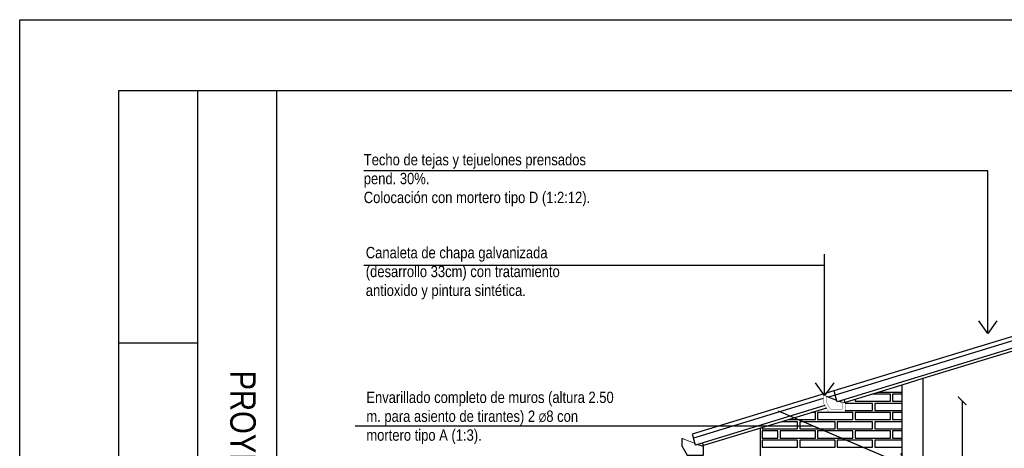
# Model space of a CAD drawing. Header units: millimetres. Extents: x 201 to 840, y 135 to 685.
# Tile 166 of 219: x 319.08 to 326.03, y 330.6 to 333.63. Entities that reach past the tile are written whole.
import ezdxf

# ---------------------------------------------------------------- set-up
doc = ezdxf.new("R2010")
doc.units = ezdxf.units.MM
for name, color, linetype in [('0.2', 1, 'Continuous'), ('01', 1, 'Continuous'), ('02', 2, 'Continuous'), ('03', 3, 'Continuous'), ('05', 5, 'Continuous'), ('cota', 2, 'Continuous'), ('Ladrillo visto', 250, 'Continuous'), ('LAMINA', 6, 'Continuous'), ('LLAMADAS', 1, 'Continuous'), ('muro', 6, 'Continuous'), ('TEXTO LAMINA', 2, 'Continuous')]:
    doc.layers.add(name, color=color, linetype=linetype)
doc.layers.add('001', color=1, linetype='Continuous', lineweight=5)
doc.styles.add('ARIAL', font='arial.ttf', dxfattribs={"height": 0.06})
doc.styles.get("Standard").update_dxf_attribs({"font": 'arial.ttf'})
doc.styles.add('STYLE1', font='ARIALUNI.TTF', dxfattribs={"height": 0.09})
doc.dimstyles.new('05', dxfattribs={"dimscale": 0, "dimtxt": 0.09, "dimasz": 0.05, "dimexe": 0, "dimexo": 0, "dimgap": 0, "dimtad": 0, "dimzin": 0, "dimdsep": 46, "dimtxsty": 'Standard', "dimblk": 'OPEN90', "dimcen": 0.25, "dimclrd": 1, "dimclre": 1, "dimclrt": 3, "dimadec": 0, "dimazin": 0, "dimtfac": 1, "dimtofl": 0, "dimtmove": 2, "dimatfit": 3, "dimldrblk": 'BOXFILLED', "dimfxl": 1, "dimtolj": 1, "dimtzin": 0, "dimarcsym": 0})
doc.dimstyles.new('D3', dxfattribs={"dimscale": 0, "dimtxt": 0.09, "dimasz": 0.06, "dimexe": 0, "dimexo": 0.15, "dimgap": 0, "dimtad": 0, "dimzin": 0, "dimdsep": 46, "dimtxsty": 'STYLE1', "dimblk": 'ARCHTICK', "dimcen": 1, "dimse1": 1, "dimse2": 1, "dimclrd": 1, "dimclre": 1, "dimclrt": 3, "dimadec": 0, "dimazin": 0, "dimtfac": 1, "dimtmove": 2, "dimatfit": 1, "dimldrblk": 'OPEN90', "dimfxl": 1, "dimtolj": 1, "dimtzin": 0, "dimarcsym": 0})
picture_1 = doc.add_image_def('image1.jpg', size_in_pixel=(635, 198))
picture_2 = doc.add_image_def('image5.jpg', size_in_pixel=(635, 198))

# ---------------------------------------------------------------- blocks, each defined once
blk = doc.blocks.new('_ARCHTICK')
at = {"color": 0, "linetype": 'ByBlock', "const_width": 0.15}
blk.add_lwpolyline([(-0.5, -0.5), (0.5, 0.5)], dxfattribs=at)
blk = doc.blocks.new('*D311')
at = {"layer": 'cota', "color": 1, "lineweight": -2, "ltscale": 0.5}
for p, q in [((325.734, 330.9321), (325.734, 329.5665)), ((325.734, 327.9657), (325.734, 329.3313))]:
    blk.add_line(p, q, dxfattribs=at)
at = {"layer": 'DEFPOINTS', "color": 0, "ltscale": 0.5}
for p in [(325.4568, 330.9321), (325.4568, 327.9657), (325.734, 327.9657)]:
    blk.add_point(p, dxfattribs=at)
at = {"layer": 'cota', "color": 1, "lineweight": -2, "ltscale": 0.5, "xscale": 0.06, "yscale": 0.06, "zscale": 0.06}
for p, rotation in [((325.734, 330.9321), 90), ((325.734, 327.9657), 270)]:
    blk.add_blockref('_ARCHTICK', p, dxfattribs=dict(at, rotation=rotation))
at = {"layer": 'cota', "color": 3, "ltscale": 0.5, "insert": (325.734, 329.4489), "char_height": 0.09, "attachment_point": 5, "rotation": 90, "style": 'STYLE1'}
blk.add_mtext('\\A1;2.97', dxfattribs=at)
blk = doc.blocks.new('_OPEN90')
at = {"color": 0, "linetype": 'ByBlock'}
for p, q in [((0, 0), (-1, 0)), ((-0.5, 0.5), (0, 0)), ((0, 0), (-0.5, -0.5))]:
    blk.add_line(p, q, dxfattribs=at)

msp = doc.modelspace()

# ---------------------------------------------------------------- linework, layer by layer
at = {"layer": '0.2'}
for p, q in [((324.8272, 331.0021), (323.8272, 330.6966)), ((324.7528, 330.948), (323.836, 330.6679)), ((324.836, 330.9734), (324.7893, 330.9592)), ((324.7647, 330.8993), (323.8506, 330.6201))]:
    msp.add_line(p, q, dxfattribs=at)
at = {"layer": '001'}
for p, q in [((323.7632, 330.6634), (323.8472, 330.632)), ((323.8506, 330.6201), (323.8362, 330.668)), ((323.8668, 330.6246), (323.8977, 330.613))]:
    msp.add_line(p, q, dxfattribs=at)
at = {"layer": '01'}
for p, q in [((327.1305, 331.6222), (324.8504, 330.9255)), ((324.7728, 330.9654), (324.8467, 330.9376)), ((324.8504, 330.9255), (324.836, 330.9734)), ((324.8662, 330.9303), (324.8872, 330.9224)), ((324.9066, 330.9218), (324.8967, 330.9187)), ((324.9066, 330.9218), (324.9009, 330.9407)), ((324.7754, 330.8817), (323.9066, 330.6162)), ((323.8272, 330.6966), (323.836, 330.6679)), ((323.8504, 330.6199), (323.836, 330.6679)), ((323.8664, 330.6247), (323.8969, 330.6133)), ((323.8969, 330.6133), (323.9066, 330.6162)), ((323.9066, 330.6162), (323.9009, 330.6351))]:
    msp.add_line(p, q, dxfattribs=at)
at = {"layer": '02'}
for p, q in [((327.1306, 331.6013), (325.4568, 331.0899)), ((325.3068, 331.044), (324.9066, 330.9218))]:
    msp.add_line(p, q, dxfattribs=at)
at = {"layer": '03'}
for p, q in [((327.1218, 331.7031), (324.8272, 331.0021)), ((327.1305, 331.6745), (324.836, 330.9734)), ((324.8272, 331.0021), (324.836, 330.9734))]:
    msp.add_line(p, q, dxfattribs=at)
at = {"layer": '05', "const_width": 0.002}
for points in [[(324.7728, 330.9654), (324.7628, 330.9691), (324.7528, 330.9691), (324.7528, 330.9191), (324.7922, 330.8537), (324.9072, 330.8537), (324.9072, 330.9187), (324.8972, 330.9187), (324.8872, 330.9224)], [(324.7728, 330.9654), (324.7728, 330.9247), (324.8035, 330.8737), (324.8872, 330.8737), (324.8872, 330.9224)]]:
    msp.add_lwpolyline(points, dxfattribs=at)
at = {"layer": '05'}
msp.add_lwpolyline([(323.7632, 330.6634), (323.7532, 330.6634), (323.7532, 330.6134), (323.7927, 330.548), (323.9077, 330.548), (323.9077, 330.613), (323.8977, 330.613)], dxfattribs=at)
at = {"layer": 'Ladrillo visto', "color": 251, "ltscale": 0.5}
for points in [[(325.1442, 330.9944), (325.3068, 330.9944)], [(324.9775, 330.9294), (325.2275, 330.9294), (325.2275, 330.9794), (325.0951, 330.9794)], [(324.9775, 330.9435), (324.9775, 330.9294)], [(325.3068, 330.9794), (325.2425, 330.9794), (325.2425, 330.9294)], [(325.2425, 330.9294), (325.3068, 330.9294)], [(325.1018, 330.8757), (325.1018, 330.9144), (324.9072, 330.9144)], [(324.9072, 330.8644), (325.1018, 330.8644), (325.1018, 330.9144), (324.9072, 330.9144)], [(325.3068, 330.9144), (325.1168, 330.9144), (325.1168, 330.8644), (325.3068, 330.8644)], [(324.3218, 330.7344), (324.5718, 330.7344), (324.5718, 330.7844), (324.4568, 330.7844)], [(324.5718, 330.7457), (324.5718, 330.7844), (324.4568, 330.7844)], [(324.5059, 330.7994), (324.6975, 330.7994), (324.6975, 330.8494), (324.6696, 330.8494)], [(324.8368, 330.7457), (324.8368, 330.7844), (324.5868, 330.7844), (324.5868, 330.7457)], [(324.5868, 330.7344), (324.8368, 330.7344), (324.8368, 330.7844), (324.5868, 330.7844), (324.5868, 330.7344)], [(324.7125, 330.7994), (324.9625, 330.7994), (324.9625, 330.8494), (324.7125, 330.8494), (324.7125, 330.7994)], [(325.1018, 330.7457), (325.1018, 330.7844), (324.8518, 330.7844), (324.8518, 330.7457)], [(324.8518, 330.7344), (325.1018, 330.7344), (325.1018, 330.7844), (324.8518, 330.7844), (324.8518, 330.7344)], [(324.9775, 330.7994), (325.2275, 330.7994), (325.2275, 330.8494), (324.9775, 330.8494), (324.9775, 330.7994)], [(325.3068, 330.7844), (325.1168, 330.7844), (325.1168, 330.7344), (325.3068, 330.7344)], [(325.3068, 330.8494), (325.2425, 330.8494), (325.2425, 330.7994)], [(325.2425, 330.7994), (325.3068, 330.7994)], [(324.3218, 330.7431), (324.3218, 330.7344)], [(324.3218, 330.6694), (324.4325, 330.6694), (324.4325, 330.7194), (324.3218, 330.7194), (324.3218, 330.6694)], [(324.4475, 330.6694), (324.6975, 330.6694), (324.6975, 330.7194), (324.4475, 330.7194), (324.4475, 330.6694)], [(324.7125, 330.6694), (324.9625, 330.6694), (324.9625, 330.7194), (324.7125, 330.7194), (324.7125, 330.6694)], [(324.9775, 330.6694), (325.2275, 330.6694), (325.2275, 330.7194), (324.9775, 330.7194), (324.9775, 330.6694)], [(325.3068, 330.7194), (325.2425, 330.7194), (325.2425, 330.6694)], [(324.5718, 330.6157), (324.5718, 330.6544), (324.3218, 330.6544), (324.3218, 330.6157)], [(324.3218, 330.6044), (324.5718, 330.6044), (324.5718, 330.6544), (324.3218, 330.6544), (324.3218, 330.6044)], [(324.8368, 330.6157), (324.8368, 330.6544), (324.5868, 330.6544), (324.5868, 330.6157)], [(324.5868, 330.6044), (324.8368, 330.6044), (324.8368, 330.6544), (324.5868, 330.6544), (324.5868, 330.6044)], [(325.1018, 330.6157), (325.1018, 330.6544), (324.8518, 330.6544), (324.8518, 330.6157)], [(324.8518, 330.6044), (325.1018, 330.6044), (325.1018, 330.6544), (324.8518, 330.6544), (324.8518, 330.6044)], [(325.3068, 330.6544), (325.1168, 330.6544), (325.1168, 330.6044), (325.3068, 330.6044)], [(325.2425, 330.6694), (325.3068, 330.6694)]]:
    msp.add_lwpolyline(points, dxfattribs=at)
at = {"layer": 'LAMINA', "color": 7}
for p, q in [((319.0768, 333.6261), (334.3243, 333.6261)), ((319.0768, 324.1494), (319.0768, 333.6261))]:
    msp.add_line(p, q, dxfattribs=at)
at = {"layer": 'LAMINA'}
for p, q in [((319.7768, 333.1261), (333.8243, 333.1261)), ((320.8909, 333.1261), (320.8909, 324.6494))]:
    msp.add_line(p, q, dxfattribs=at)
at = {"layer": 'LAMINA', "color": 2}
msp.add_line((319.7768, 324.6494), (319.7768, 333.1261), dxfattribs=at)
at = {"layer": 'LAMINA', "color": 1}
msp.add_lwpolyline([(320.3338, 333.1261), (320.3338, 324.6494)], dxfattribs=at)
at = {"layer": 'muro', "ltscale": 0.01}
for p, q in [((325.4568, 331.0899), (325.3068, 331.044)), ((325.4568, 331.0899), (325.4568, 330.0657)), ((325.3068, 331.044), (325.3068, 330.0657))]:
    msp.add_line(p, q, dxfattribs=at)
at = {"layer": 'muro', "color": 1, "ltscale": 0.01}
msp.add_line((324.3068, 330.7385), (324.3068, 330.4857), dxfattribs=at)

# ---------------------------------------------------------------- texts
at = {"layer": 'LLAMADAS', "color": 2, "ltscale": 0.01, "char_height": 0.08, "attachment_point": 1, "style": 'ARIAL'}
for s, insert, width in [('{\\fTechnic|b0|i0|c2|p2;Techo de tejas y tejuelones prensados pend. 30%. \\PColocación con mortero tipo D (1:2:12). }', (321.5073, 332.6768), 1.629629), ('{\\fTechnic|b0|i0|c2|p2;Canaleta de chapa galvanizada (desarrollo 33cm) con tratamiento antioxido y pintura sintética.}', (321.5215, 332.0201), 1.629629), ('{\\fTechnic|b0|i0|c2|p2;Envarillado completo de muros (altura 2.50 m. para asiento de tirantes) 2 \\H0.75x;Ø\\H1.3333x;8 con mortero tipo A (1:3).}', (321.5255, 330.9972), 1.75658)]:
    msp.add_mtext(s, dxfattribs=dict(at, insert=insert, width=width))
at = {"layer": 'TEXTO LAMINA', "insert": (320.7442, 331.1462), "char_height": 0.18, "attachment_point": 1, "rotation": 270, "style": 'ARIAL'}
msp.add_mtext_dynamic_manual_height_columns('{\\fTechnic|b0|i0|c2|p2;PROYECTO CJ-2D - ÁREA: 44.50 m²}', width=4.338061, gutter_width=12.5, heights=[0], dxfattribs=at)

# ---------------------------------------------------------------- dimensions: what is measured, and where the dimension line sits
at = {"layer": 'cota', "ltscale": 0.5}
dim = msp.add_linear_dim(base=(325.734, 327.9657), p1=(325.4568, 330.9321), p2=(325.4568, 327.9657), angle=90, dimstyle='D3', override={"dimscale": 1}, dxfattribs=at)
dim.commit()
dim.dimension.update_dxf_attribs({"geometry": '*D311', "text_midpoint": (325.734, 329.4489)})

# ---------------------------------------------------------------- pictures from other files: only their frames are drawn
image = msp.add_image(picture_1, insert=(319.7768, 333.1261), size_in_units=(1.7866, 0.5571), rotation=-90)
image.dxf.flags = 7
at = {"layer": '01'}
image = msp.add_image(picture_2, insert=(319.7768, 333.1261), size_in_units=(1.7866, 0.5571), rotation=-90, dxfattribs=at)
image.dxf.flags = 7

# ---------------------------------------------------------------- leaders
at = {"layer": 'LLAMADAS'}
for points in [[(325.9145, 331.4075), (325.9145, 332.557), (321.5074, 332.557)], [(324.7628, 330.9691), (324.7628, 331.89), (321.5074, 331.89)], [(325.3557, 330.4659), (324.6822, 330.7539), (321.4473, 330.7539)]]:
    msp.add_leader(points, dimstyle='05', override={"dimscale": 1, "dimasz": 0.09, "dimldrblk": 'OPEN90'}, dxfattribs=at)

doc.saveas('drawing.dxf')
